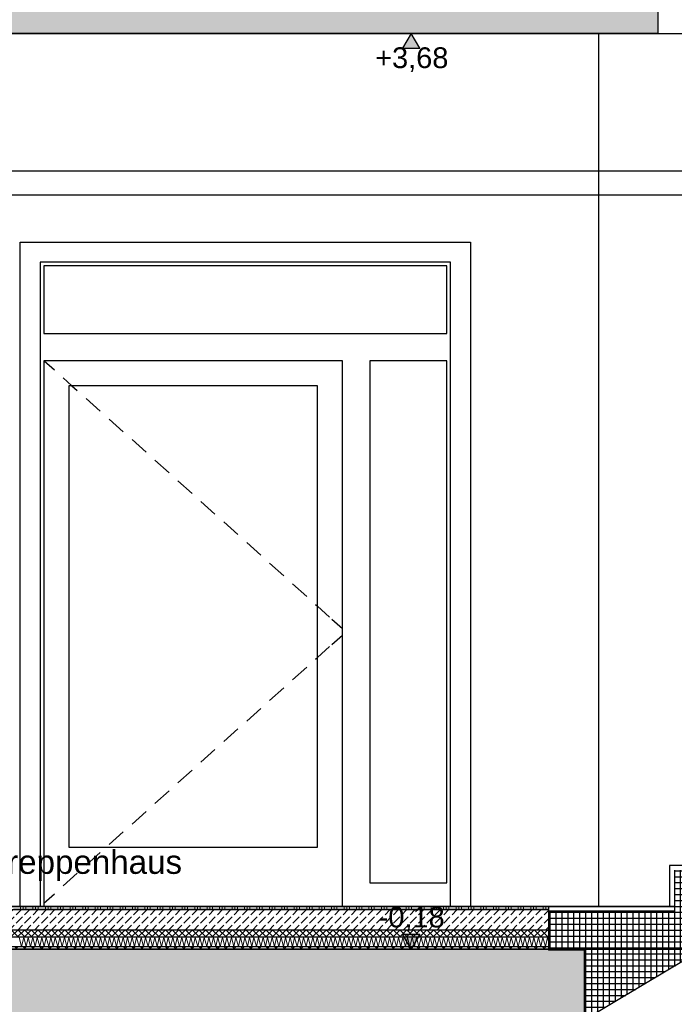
# Model space of a CAD drawing. Header units: metres. Extents: x -12 to 57.2, y -22.2 to 2.8.
# Tile 94 of 126: x 25.7 to 28.5, y -10.6 to -6.4. Entities that reach past the tile are written whole.
import ezdxf

# ---------------------------------------------------------------- set-up
doc = ezdxf.new("R2010")
doc.units = ezdxf.units.M
doc.header["$LTSCALE"] = 0.4
doc.header["$MEASUREMENT"] = 0
doc.linetypes.add('Strichlinie eng', pattern=[0.115, 0.075, -0.04])
doc.layers.get('0').update_dxf_attribs({"color": 8, "lineweight": 9})
doc.layers.get('Defpoints').update_dxf_attribs({"color": 8, "lineweight": 9})
for name, color, linetype in [('Neubau__ GHIW - Sockel', 8, 'Continuous'), ('Neubau_A-Außenwände', 8, 'Continuous'), ('Neubau_A-Decken', 8, 'Continuous'), ('Neubau_A-STB Wände', 8, 'Continuous'), ('Neubau_B-Bodenaufbau', 8, 'Continuous'), ('Neubau_B-Treppe _ Geländer', 8, 'Continuous'), ('Neubau_S-Linien _ Schraffuren.2D', 8, 'Continuous'), ('Neubau_T-Bemaßung', 8, 'Continuous'), ('Neubau_T-Text', 8, 'Continuous')]:
    doc.layers.add(name, color=color, linetype=linetype)
doc.styles.add('ERSTELLTER_STIL_2', font='arial.ttf')
doc.dimstyles.new('ERSTELLTER_STIL__1', dxfattribs={"dimtxt": 0.0875, "dimasz": 0.059375, "dimexe": 0.18, "dimexo": 0.0625, "dimgap": 0, "dimtad": 1, "dimzin": 0, "dimdsep": 46, "dimtxsty": 'ERSTELLTER_STIL_2', "dimblk": 'ARROWHEAD_6', "dimblk1": 'ARROWHEAD_6', "dimblk2": 'ARROWHEAD_6', "dimcen": 0.09, "dimclrd": 7, "dimclre": 7, "dimclrt": 7, "dimazin": 0, "dimtfac": 1, "dimtdec": 4, "dimtmove": 0, "dimatfit": 3, "dimfxl": 1, "dimtolj": 1, "dimtzin": 0, "dimarcsym": 0})
pattern_1 = [(45, (-2907.6834, -10.175), (-0.0848528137, 0.0848528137), []), (45, (-2907.72583, -10.13257), (-0.0848528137, 0.0848528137), [0.09, -0.03])]

# ---------------------------------------------------------------- blocks, each defined once
blk = doc.blocks.new('ARROWHEAD_6')
at = {"color": 0, "linetype": 'Continuous', "lineweight": 0}
for p, q in [((0, 0), (-1, 0)), ((-0.5, -0.5), (0.5, 0.5))]:
    blk.add_line(p, q, dxfattribs=at)
blk = doc.blocks.new('*D562')
at = {"layer": 'Defpoints', "color": 0, "linetype": 'Continuous', "transparency": 16777216}
for p in [(-0.3, -10.355), (42.301, -10.355), (42.4914, -10.655)]:
    blk.add_point(p, dxfattribs=at)
at = {"layer": 'Neubau_T-Bemaßung', "linetype": 'Continuous', "lineweight": -2, "transparency": 16777216}
for p, q in [((42.301, -10.2956), (42.301, -10.2363)), ((-0.2375, -10.355), (42.481, -10.355)), ((42.301, -10.355), (42.301, -10.3917)), ((42.301, -10.655), (42.301, -10.6186)), ((42.4289, -10.655), (42.121, -10.655)), ((42.301, -10.7144), (42.301, -10.7737))]:
    blk.add_line(p, q, dxfattribs=at)
at = {"layer": 'Neubau_T-Bemaßung', "linetype": 'Continuous', "lineweight": -2, "transparency": 16777216, "xscale": 0.059375, "yscale": 0.059375, "zscale": 0.059375}
for p, rotation in [((42.301, -10.355), 270), ((42.301, -10.655), 90)]:
    blk.add_blockref('ARROWHEAD_6', p, dxfattribs=dict(at, rotation=rotation))
at = {"layer": 'Neubau_T-Bemaßung', "linetype": 'Continuous', "transparency": 16777216, "insert": (42.301, -10.5051), "char_height": 0.0875, "attachment_point": 5, "rotation": 90, "style": 'ERSTELLTER_STIL_2'}
blk.add_mtext('\\A1;0.30', dxfattribs=at)
blk = doc.blocks.new('*D563')
at = {"layer": 'Defpoints', "color": 0, "linetype": 'Continuous', "transparency": 16777216}
for p in [(22.625, -6.495), (42.301, -6.495), (-0.3, -10.355)]:
    blk.add_point(p, dxfattribs=at)
at = {"layer": 'Neubau_T-Bemaßung', "linetype": 'Continuous', "lineweight": -2, "transparency": 16777216}
for p, q in [((22.6875, -6.495), (42.481, -6.495)), ((42.301, -6.5544), (42.301, -8.3149)), ((42.301, -10.2956), (42.301, -8.5421)), ((-0.2375, -10.355), (42.481, -10.355))]:
    blk.add_line(p, q, dxfattribs=at)
at = {"layer": 'Neubau_T-Bemaßung', "linetype": 'Continuous', "lineweight": -2, "transparency": 16777216, "xscale": 0.059375, "yscale": 0.059375, "zscale": 0.059375}
for p, rotation in [((42.301, -6.495), 90), ((42.301, -10.355), 270)]:
    blk.add_blockref('ARROWHEAD_6', p, dxfattribs=dict(at, rotation=rotation))
at = {"layer": 'Neubau_T-Bemaßung', "linetype": 'Continuous', "transparency": 16777216, "insert": (42.301, -8.4285), "char_height": 0.0875, "attachment_point": 5, "rotation": 90, "style": 'ERSTELLTER_STIL_2'}
blk.add_mtext('\\A1;3.86', dxfattribs=at)
blk = doc.blocks.new('*D564')
at = {"layer": 'Defpoints', "color": 0, "linetype": 'Continuous', "transparency": 16777216}
for p in [(-0.125, -6.195), (42.301, -6.195), (22.625, -6.495)]:
    blk.add_point(p, dxfattribs=at)
at = {"layer": 'Neubau_T-Bemaßung', "linetype": 'Continuous', "lineweight": -2, "transparency": 16777216}
for p, q in [((42.301, -6.1356), (42.301, -6.0762)), ((-0.0625, -6.195), (42.481, -6.195)), ((42.301, -6.195), (42.301, -6.2317)), ((42.301, -6.495), (42.301, -6.4586)), ((22.6875, -6.495), (42.481, -6.495)), ((42.301, -6.5544), (42.301, -6.6138))]:
    blk.add_line(p, q, dxfattribs=at)
at = {"layer": 'Neubau_T-Bemaßung', "linetype": 'Continuous', "lineweight": -2, "transparency": 16777216, "xscale": 0.059375, "yscale": 0.059375, "zscale": 0.059375}
for p, rotation in [((42.301, -6.195), 270), ((42.301, -6.495), 90)]:
    blk.add_blockref('ARROWHEAD_6', p, dxfattribs=dict(at, rotation=rotation))
at = {"layer": 'Neubau_T-Bemaßung', "linetype": 'Continuous', "transparency": 16777216, "insert": (42.301, -6.3451), "char_height": 0.0875, "attachment_point": 5, "rotation": 90, "style": 'ERSTELLTER_STIL_2'}
blk.add_mtext('\\A1;0.30', dxfattribs=at)
blk = doc.blocks.new('*D585')
at = {"layer": 'Defpoints', "color": 0, "linetype": 'Continuous', "transparency": 16777216}
for p in [(-0.3, -10.355), (42.0645, -10.355), (39.2051, -10.655)]:
    blk.add_point(p, dxfattribs=at)
at = {"layer": 'Neubau_T-Bemaßung', "linetype": 'Continuous', "lineweight": -2, "transparency": 16777216}
for p, q in [((-0.2375, -10.355), (42.2445, -10.355)), ((42.0645, -10.4144), (42.0645, -10.5956)), ((39.2676, -10.655), (42.2445, -10.655)), ((42.0645, -10.655), (42.0645, -10.7531))]:
    blk.add_line(p, q, dxfattribs=at)
at = {"layer": 'Neubau_T-Bemaßung', "linetype": 'Continuous', "lineweight": -2, "transparency": 16777216, "xscale": 0.059375, "yscale": 0.059375, "zscale": 0.059375}
for p, rotation in [((42.0645, -10.355), 90), ((42.0645, -10.655), 270)]:
    blk.add_blockref('ARROWHEAD_6', p, dxfattribs=dict(at, rotation=rotation))
at = {"layer": 'Neubau_T-Bemaßung', "linetype": 'Continuous', "transparency": 16777216, "insert": (41.951, -10.7531), "char_height": 0.0875, "attachment_point": 5, "rotation": 90, "style": 'ERSTELLTER_STIL_2'}
blk.add_mtext('\\A1;0.30', dxfattribs=at)
blk = doc.blocks.new('*D586')
at = {"layer": 'Defpoints', "color": 0, "linetype": 'Continuous', "transparency": 16777216}
for p in [(-10.662, -10.175), (42.0648, -10.175), (-0.3, -10.355)]:
    blk.add_point(p, dxfattribs=at)
at = {"layer": 'Neubau_T-Bemaßung', "linetype": 'Continuous', "lineweight": -2, "transparency": 16777216}
for p, q in [((-10.5995, -10.175), (42.2448, -10.175)), ((42.0648, -10.2344), (42.0648, -10.2956)), ((-0.2375, -10.355), (42.2448, -10.355)), ((42.0648, -10.355), (42.0648, -10.4531))]:
    blk.add_line(p, q, dxfattribs=at)
at = {"layer": 'Neubau_T-Bemaßung', "linetype": 'Continuous', "lineweight": -2, "transparency": 16777216, "xscale": 0.059375, "yscale": 0.059375, "zscale": 0.059375}
for p, rotation in [((42.0648, -10.175), 90), ((42.0648, -10.355), 270)]:
    blk.add_blockref('ARROWHEAD_6', p, dxfattribs=dict(at, rotation=rotation))
at = {"layer": 'Neubau_T-Bemaßung', "linetype": 'Continuous', "transparency": 16777216, "insert": (41.951, -10.4531), "char_height": 0.0875, "attachment_point": 5, "rotation": 90, "style": 'ERSTELLTER_STIL_2'}
blk.add_mtext('\\A1;0.18', dxfattribs=at)
blk = doc.blocks.new('*D587')
at = {"layer": 'Defpoints', "color": 0, "linetype": 'Continuous', "transparency": 16777216}
for p in [(4.09, -7.175), (41.951, -7.175), (-10.662, -10.175)]:
    blk.add_point(p, dxfattribs=at)
at = {"layer": 'Neubau_T-Bemaßung', "linetype": 'Continuous', "lineweight": -2, "transparency": 16777216}
for p, q in [((4.1525, -7.175), (42.131, -7.175)), ((41.951, -7.2344), (41.951, -8.6318)), ((41.951, -10.1156), (41.951, -8.8587)), ((-10.5995, -10.175), (42.131, -10.175))]:
    blk.add_line(p, q, dxfattribs=at)
at = {"layer": 'Neubau_T-Bemaßung', "linetype": 'Continuous', "lineweight": -2, "transparency": 16777216, "xscale": 0.059375, "yscale": 0.059375, "zscale": 0.059375}
for p, rotation in [((41.951, -7.175), 90), ((41.951, -10.175), 270)]:
    blk.add_blockref('ARROWHEAD_6', p, dxfattribs=dict(at, rotation=rotation))
at = {"layer": 'Neubau_T-Bemaßung', "linetype": 'Continuous', "transparency": 16777216, "insert": (41.951, -8.7452), "char_height": 0.0875, "attachment_point": 5, "rotation": 90, "style": 'ERSTELLTER_STIL_2'}
blk.add_mtext('\\A1;3.00', dxfattribs=at)
blk = doc.blocks.new('*D588')
at = {"layer": 'Defpoints', "color": 0, "linetype": 'Continuous', "transparency": 16777216}
for p in [(4.09, -7.075), (42.0645, -7.075), (4.09, -7.175)]:
    blk.add_point(p, dxfattribs=at)
at = {"layer": 'Neubau_T-Bemaßung', "linetype": 'Continuous', "lineweight": -2, "transparency": 16777216}
for p, q in [((42.0645, -7.0156), (42.0645, -6.9563)), ((4.1525, -7.075), (42.2445, -7.075)), ((42.0645, -7.075), (42.0645, -7.175)), ((4.1525, -7.175), (42.2445, -7.175)), ((42.0645, -7.2344), (42.0645, -7.2938))]:
    blk.add_line(p, q, dxfattribs=at)
at = {"layer": 'Neubau_T-Bemaßung', "linetype": 'Continuous', "lineweight": -2, "transparency": 16777216, "xscale": 0.059375, "yscale": 0.059375, "zscale": 0.059375}
for p, rotation in [((42.0645, -7.075), 270), ((42.0645, -7.175), 90)]:
    blk.add_blockref('ARROWHEAD_6', p, dxfattribs=dict(at, rotation=rotation))
at = {"layer": 'Neubau_T-Bemaßung', "linetype": 'Continuous', "transparency": 16777216, "insert": (41.951, -7.2938), "char_height": 0.0875, "attachment_point": 5, "rotation": 90, "style": 'ERSTELLTER_STIL_2'}
blk.add_mtext('\\A1;0.10', dxfattribs=at)
blk = doc.blocks.new('*D589')
at = {"layer": 'Defpoints', "color": 0, "linetype": 'Continuous', "transparency": 16777216}
for p in [(22.625, -6.495), (41.951, -6.495), (4.09, -7.075)]:
    blk.add_point(p, dxfattribs=at)
at = {"layer": 'Neubau_T-Bemaßung', "linetype": 'Continuous', "lineweight": -2, "transparency": 16777216}
for p, q in [((22.6875, -6.495), (42.131, -6.495)), ((41.951, -6.5544), (41.951, -6.6714)), ((41.951, -7.0156), (41.951, -6.8989)), ((4.1525, -7.075), (42.131, -7.075))]:
    blk.add_line(p, q, dxfattribs=at)
at = {"layer": 'Neubau_T-Bemaßung', "linetype": 'Continuous', "lineweight": -2, "transparency": 16777216, "xscale": 0.059375, "yscale": 0.059375, "zscale": 0.059375}
for p, rotation in [((41.951, -6.495), 90), ((41.951, -7.075), 270)]:
    blk.add_blockref('ARROWHEAD_6', p, dxfattribs=dict(at, rotation=rotation))
at = {"layer": 'Neubau_T-Bemaßung', "linetype": 'Continuous', "transparency": 16777216, "insert": (41.951, -6.7851), "char_height": 0.0875, "attachment_point": 5, "rotation": 90, "style": 'ERSTELLTER_STIL_2'}
blk.add_mtext('\\A1;0.58', dxfattribs=at)
blk = doc.blocks.new('*D590')
at = {"layer": 'Defpoints', "color": 0, "linetype": 'Continuous', "transparency": 16777216}
for p in [(-0.125, -6.195), (41.951, -6.195), (22.625, -6.495)]:
    blk.add_point(p, dxfattribs=at)
at = {"layer": 'Neubau_T-Bemaßung', "linetype": 'Continuous', "lineweight": -2, "transparency": 16777216}
for p, q in [((41.951, -6.1356), (41.951, -6.0762)), ((-0.0625, -6.195), (42.131, -6.195)), ((41.951, -6.195), (41.951, -6.2317)), ((41.951, -6.495), (41.951, -6.4586)), ((22.6875, -6.495), (42.131, -6.495)), ((41.951, -6.5544), (41.951, -6.6138))]:
    blk.add_line(p, q, dxfattribs=at)
at = {"layer": 'Neubau_T-Bemaßung', "linetype": 'Continuous', "lineweight": -2, "transparency": 16777216, "xscale": 0.059375, "yscale": 0.059375, "zscale": 0.059375}
for p, rotation in [((41.951, -6.195), 270), ((41.951, -6.495), 90)]:
    blk.add_blockref('ARROWHEAD_6', p, dxfattribs=dict(at, rotation=rotation))
at = {"layer": 'Neubau_T-Bemaßung', "linetype": 'Continuous', "transparency": 16777216, "insert": (41.951, -6.3451), "char_height": 0.0875, "attachment_point": 5, "rotation": 90, "style": 'ERSTELLTER_STIL_2'}
blk.add_mtext('\\A1;0.30', dxfattribs=at)

msp = doc.modelspace()

# ---------------------------------------------------------------- hatches: boundary and pattern name
at = {"layer": 'Neubau_A-Decken', "linetype": 'Continuous'}
h = msp.add_hatch(dxfattribs=at)
h.set_pattern_fill('BETON__STAHLBETON_0002', color=256, style=0, pattern_type=2)
h.set_pattern_definition(pattern_1)
h.paths.add_polyline_path([(-0.07, -6.195), (-0.125, -6.195), (-0.125, -6.495), (28.4201, -6.495), (28.4201, -6.195), (20.5226, -6.195), (20.5226, -6.205), (-0.07, -6.205)])
h = msp.add_hatch(dxfattribs=at)
h.set_pattern_fill('BETON__STAHLBETON_0002', color=256, style=0, pattern_type=2)
h.set_pattern_definition(pattern_1)
h.paths.add_polyline_path([(-0.3, -10.355), (-0.3, -10.655), (28.1091, -10.655), (28.1091, -10.36), (27.9591, -10.36), (27.9591, -10.355)])
at = {"layer": 'Neubau_B-Bodenaufbau', "linetype": 'Continuous'}
h = msp.add_hatch(dxfattribs=at)
h.set_pattern_fill('BETON__UNBEWEHRT_0002', color=256, style=0, pattern_type=2)
h.set_pattern_definition([(45, (-2907.6834, -10.175), (-0.0353553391, 0.0353553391), [0.0375, -0.0125]), (45, (-2907.6834, -10.139645), (-0.0353553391, 0.0353553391), [0.0375, -0.0125])])
h.paths.add_polyline_path([(25.48, -10.19), (25.48, -10.275), (27.9591, -10.275), (27.9591, -10.19)])
h = msp.add_hatch(dxfattribs=at)
h.set_pattern_fill('DÄMMUNG__HART_2_0002', color=256, style=0, pattern_type=2)
h.set_pattern_definition([(45, (-2907.6834, -10.175), (-0.01414213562, 0.01414213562), []), (135, (-2907.6834, -10.175), (0.01414213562, 0.01414213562), [])])
h.paths.add_polyline_path([(25.48, -10.275), (25.48, -10.305), (27.9591, -10.305), (27.9591, -10.275)])
h = msp.add_hatch(dxfattribs=at)
h.set_pattern_fill('GUßASPHALT_0002', color=256, style=0, pattern_type=2)
h.set_pattern_definition([(45, (-2907.6834, -10.175), (-0.01767766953, 0.01767766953), []), (135, (-2907.6834, -10.175), (0.01767766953, 0.01767766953), [])])
h.paths.add_polyline_path([(25.48, -10.355), (27.9591, -10.355), (27.9591, -10.345), (25.48, -10.345)])
at = {"layer": 'Neubau_B-Treppe _ Geländer', "linetype": 'Continuous'}
h = msp.add_hatch(dxfattribs=at)
h.set_pattern_fill('BETON__FERTIGTEIL_TRÄGER_1E', color=256, style=0, pattern_type=2)
h.set_pattern_definition([(0, (-2907.6834, -10.175), (0, 0.025), []), (90, (-2907.6834, -10.175), (-0.025, 0), [])])
h.paths.add_polyline_path([(27.9591, -10.195), (27.9591, -10.36), (28.1091, -10.36), (28.1091, -10.655), (31.0714, -8.8887), (30.7901, -8.8887), (30.7901, -8.8117), (30.5201, -8.8117), (30.5201, -8.9846), (30.2301, -8.9846), (30.2301, -9.1575), (29.9401, -9.1575), (29.9401, -9.3304), (29.6501, -9.3304), (29.6501, -9.5033), (29.3601, -9.5033), (29.3601, -9.6762), (29.0701, -9.6762), (29.0701, -9.8492), (28.7801, -9.8492), (28.7801, -10.0221), (28.4901, -10.0221), (28.4901, -10.195)])
at = {"layer": 'Neubau_T-Bemaßung', "linetype": 'Continuous'}
for points in [[(27.3794, -6.495), (27.3432, -6.5575), (27.4157, -6.5575)], [(27.3794, -10.355), (27.4157, -10.2925), (27.3432, -10.2925)]]:
    msp.add_hatch(color=256, dxfattribs=at).paths.add_polyline_path(points)

# ---------------------------------------------------------------- linework, layer by layer
at = {"layer": 'Neubau__ GHIW - Sockel', "linetype": 'Continuous'}
msp.add_line((27.63, -9.875), (27.63, -10.175), dxfattribs=at)
at = {"layer": 'Neubau_A-Außenwände', "linetype": 'Continuous'}
for p, q in [((27.63, -7.375), (27.63, -9.875)), ((27.545, -7.46), (25.815, -7.46)), ((25.815, -7.46), (25.815, -10.175)), ((27.545, -10.175), (27.545, -7.46)), ((27.53, -7.475), (25.83, -7.475)), ((25.83, -7.475), (25.83, -7.76)), ((27.53, -7.76), (27.53, -7.475)), ((25.83, -7.76), (27.53, -7.76)), ((27.09, -7.875), (25.83, -7.875)), ((25.83, -7.875), (25.83, -10.175)), ((25.8317, -7.875), (25.8745, -7.9134)), ((27.09, -10.175), (27.09, -7.875)), ((27.205, -7.875), (27.205, -10.075)), ((27.53, -7.875), (27.205, -7.875)), ((27.53, -10.075), (27.53, -7.875)), ((25.9118, -7.9468), (25.9487, -7.98)), ((26.985, -7.98), (25.935, -7.98)), ((25.935, -7.98), (25.935, -9.925)), ((25.9487, -7.98), (25.9713, -8.0002)), ((26.985, -9.925), (26.985, -7.98)), ((26.0085, -8.0336), (26.0681, -8.0871)), ((26.1053, -8.1205), (26.1648, -8.1739)), ((26.202, -8.2073), (26.2616, -8.2607)), ((26.2988, -8.2941), (26.3583, -8.3475)), ((26.3956, -8.3809), (26.4551, -8.4343)), ((26.4923, -8.4677), (26.5519, -8.5212)), ((26.5891, -8.5546), (26.6486, -8.608)), ((26.6858, -8.6414), (26.7454, -8.6948)), ((26.7826, -8.7282), (26.8421, -8.7816)), ((26.8793, -8.815), (26.9389, -8.8685)), ((26.9761, -8.9018), (26.985, -8.9098)), ((26.985, -8.9098), (27.0356, -8.9553)), ((27.0455, -8.9641), (27.09, -9.004)), ((27.0455, -9.0709), (27.09, -9.031)), ((26.985, -9.1252), (27.0356, -9.0797)), ((26.9761, -9.1332), (26.985, -9.1252)), ((26.8793, -9.22), (26.9389, -9.1665)), ((26.7826, -9.3068), (26.8421, -9.2534)), ((26.6858, -9.3936), (26.7454, -9.3402)), ((26.5891, -9.4804), (26.6486, -9.427)), ((26.4923, -9.5673), (26.5519, -9.5138)), ((26.3956, -9.6541), (26.4551, -9.6007)), ((26.2988, -9.7409), (26.3583, -9.6875)), ((26.202, -9.8277), (26.2616, -9.7743)), ((26.1053, -9.9145), (26.1648, -9.8611)), ((25.935, -9.925), (26.985, -9.925)), ((26.0085, -10.0014), (26.0681, -9.9479)), ((25.9118, -10.0882), (25.9713, -10.0348)), ((27.205, -10.075), (27.53, -10.075)), ((25.83, -10.1615), (25.8745, -10.1216))]:
    msp.add_line(p, q, dxfattribs=at)
at = {"layer": 'Neubau_A-Decken', "linetype": 'Continuous'}
for p, q in [((28.4201, -6.195), (28.4201, -6.495)), ((28.4201, -6.495), (25.48, -6.495)), ((27.9591, -10.355), (25.48, -10.355)), ((28.1091, -10.355), (27.9591, -10.355)), ((28.1091, -10.355), (28.1091, -10.36)), ((28.1091, -10.36), (28.1091, -10.655))]:
    msp.add_line(p, q, dxfattribs=at)
at = {"layer": 'Neubau_A-STB Wände', "linetype": 'Continuous'}
for p, q in [((28.17, -6.495), (28.17, -10.175)), ((25.73, -10.175), (25.73, -7.375)), ((25.73, -7.375), (27.63, -7.375)), ((27.63, -7.375), (27.63, -10.175))]:
    msp.add_line(p, q, dxfattribs=at)
at = {"layer": 'Neubau_B-Bodenaufbau', "linetype": 'Continuous'}
for p, q in [((27.9591, -10.175), (25.48, -10.175)), ((27.9591, -10.19), (25.48, -10.19)), ((27.9591, -10.175), (28.17, -10.175)), ((27.9591, -10.275), (25.48, -10.275)), ((27.9591, -10.305), (25.48, -10.305)), ((27.9591, -10.345), (25.48, -10.345))]:
    msp.add_line(p, q, dxfattribs=at)
at = {"layer": 'Neubau_B-Bodenaufbau', "linetype": 'Continuous', "lineweight": 9}
for p, q in [((25.7016, -10.1862), (25.7541, -10.1862)), ((25.7316, -10.175), (25.7316, -10.19)), ((25.7429, -10.175), (25.7429, -10.19)), ((25.7541, -10.175), (25.7541, -10.19)), ((25.7541, -10.1862), (25.8066, -10.1862)), ((25.7841, -10.175), (25.7841, -10.19)), ((25.7954, -10.175), (25.7954, -10.19)), ((25.8066, -10.175), (25.8066, -10.19)), ((25.8066, -10.1862), (25.8591, -10.1862)), ((25.8366, -10.175), (25.8366, -10.19)), ((25.8479, -10.175), (25.8479, -10.19)), ((25.8591, -10.175), (25.8591, -10.19)), ((25.8591, -10.1862), (25.9116, -10.1862)), ((25.8891, -10.175), (25.8891, -10.19)), ((25.9004, -10.175), (25.9004, -10.19)), ((25.9116, -10.175), (25.9116, -10.19)), ((25.9116, -10.1862), (25.9641, -10.1862)), ((25.9416, -10.175), (25.9416, -10.19)), ((25.9529, -10.175), (25.9529, -10.19)), ((25.9641, -10.175), (25.9641, -10.19)), ((25.9641, -10.1862), (26.0166, -10.1862)), ((25.9941, -10.175), (25.9941, -10.19)), ((26.0054, -10.175), (26.0054, -10.19)), ((26.0166, -10.175), (26.0166, -10.19)), ((26.0166, -10.1862), (26.0691, -10.1862)), ((26.0466, -10.175), (26.0466, -10.19)), ((26.0579, -10.175), (26.0579, -10.19)), ((26.0691, -10.175), (26.0691, -10.19)), ((26.0691, -10.1862), (26.1216, -10.1862)), ((26.0991, -10.175), (26.0991, -10.19)), ((26.1104, -10.175), (26.1104, -10.19)), ((26.1216, -10.175), (26.1216, -10.19)), ((26.1216, -10.1862), (26.1741, -10.1862)), ((26.1516, -10.175), (26.1516, -10.19)), ((26.1629, -10.175), (26.1629, -10.19)), ((26.1741, -10.175), (26.1741, -10.19)), ((26.1741, -10.1862), (26.2266, -10.1862)), ((26.2041, -10.175), (26.2041, -10.19)), ((26.2154, -10.175), (26.2154, -10.19)), ((26.2266, -10.175), (26.2266, -10.19)), ((26.2266, -10.1862), (26.2791, -10.1862)), ((26.2566, -10.175), (26.2566, -10.19)), ((26.2679, -10.175), (26.2679, -10.19)), ((26.2791, -10.175), (26.2791, -10.19)), ((26.2791, -10.1862), (26.3316, -10.1862)), ((26.3091, -10.175), (26.3091, -10.19)), ((26.3204, -10.175), (26.3204, -10.19)), ((26.3316, -10.175), (26.3316, -10.19)), ((26.3316, -10.1862), (26.3841, -10.1862)), ((26.3616, -10.175), (26.3616, -10.19)), ((26.3729, -10.175), (26.3729, -10.19)), ((26.3841, -10.175), (26.3841, -10.19)), ((26.3841, -10.1862), (26.4366, -10.1862)), ((26.4141, -10.175), (26.4141, -10.19)), ((26.4254, -10.175), (26.4254, -10.19)), ((26.4366, -10.175), (26.4366, -10.19)), ((26.4366, -10.1862), (26.4891, -10.1862)), ((26.4666, -10.175), (26.4666, -10.19)), ((26.4779, -10.175), (26.4779, -10.19)), ((26.4891, -10.175), (26.4891, -10.19)), ((26.4891, -10.1862), (26.5416, -10.1862)), ((26.5191, -10.175), (26.5191, -10.19)), ((26.5304, -10.175), (26.5304, -10.19)), ((26.5416, -10.175), (26.5416, -10.19)), ((26.5416, -10.1862), (26.5941, -10.1862)), ((26.5716, -10.175), (26.5716, -10.19)), ((26.5829, -10.175), (26.5829, -10.19)), ((26.5941, -10.175), (26.5941, -10.19)), ((26.5941, -10.1862), (26.6466, -10.1862)), ((26.6241, -10.175), (26.6241, -10.19)), ((26.6354, -10.175), (26.6354, -10.19)), ((26.6466, -10.175), (26.6466, -10.19)), ((26.6466, -10.1862), (26.6991, -10.1862)), ((26.6766, -10.175), (26.6766, -10.19)), ((26.6879, -10.175), (26.6879, -10.19)), ((26.6991, -10.175), (26.6991, -10.19)), ((26.6991, -10.1862), (26.7516, -10.1862)), ((26.7291, -10.175), (26.7291, -10.19)), ((26.7404, -10.175), (26.7404, -10.19)), ((26.7516, -10.175), (26.7516, -10.19)), ((26.7516, -10.1862), (26.8041, -10.1862)), ((26.7816, -10.175), (26.7816, -10.19)), ((26.7929, -10.175), (26.7929, -10.19)), ((26.8041, -10.175), (26.8041, -10.19)), ((26.8041, -10.1862), (26.8566, -10.1862)), ((26.8341, -10.175), (26.8341, -10.19)), ((26.8454, -10.175), (26.8454, -10.19)), ((26.8566, -10.175), (26.8566, -10.19)), ((26.8566, -10.1862), (26.9091, -10.1862)), ((26.8866, -10.175), (26.8866, -10.19)), ((26.8979, -10.175), (26.8979, -10.19)), ((26.9091, -10.175), (26.9091, -10.19)), ((26.9091, -10.1862), (26.9616, -10.1862)), ((26.9391, -10.175), (26.9391, -10.19)), ((26.9504, -10.175), (26.9504, -10.19)), ((26.9616, -10.175), (26.9616, -10.19)), ((26.9616, -10.1862), (27.0141, -10.1862)), ((26.9916, -10.175), (26.9916, -10.19)), ((27.0029, -10.175), (27.0029, -10.19)), ((27.0141, -10.175), (27.0141, -10.19)), ((27.0141, -10.1862), (27.0666, -10.1862)), ((27.0441, -10.175), (27.0441, -10.19)), ((27.0554, -10.175), (27.0554, -10.19)), ((27.0666, -10.175), (27.0666, -10.19)), ((27.0666, -10.1862), (27.1191, -10.1862)), ((27.0966, -10.175), (27.0966, -10.19)), ((27.1079, -10.175), (27.1079, -10.19)), ((27.1191, -10.175), (27.1191, -10.19)), ((27.1191, -10.1862), (27.1716, -10.1862)), ((27.1491, -10.175), (27.1491, -10.19)), ((27.1604, -10.175), (27.1604, -10.19)), ((27.1716, -10.175), (27.1716, -10.19)), ((27.1716, -10.1862), (27.2241, -10.1862)), ((27.2016, -10.175), (27.2016, -10.19)), ((27.2129, -10.175), (27.2129, -10.19)), ((27.2241, -10.175), (27.2241, -10.19)), ((27.2241, -10.1862), (27.2766, -10.1862)), ((27.2541, -10.175), (27.2541, -10.19)), ((27.2654, -10.175), (27.2654, -10.19)), ((27.2766, -10.175), (27.2766, -10.19)), ((27.2766, -10.1862), (27.3291, -10.1862)), ((27.3066, -10.175), (27.3066, -10.19)), ((27.3179, -10.175), (27.3179, -10.19)), ((27.3291, -10.175), (27.3291, -10.19)), ((27.3291, -10.1862), (27.3816, -10.1862)), ((27.3591, -10.175), (27.3591, -10.19)), ((27.3704, -10.175), (27.3704, -10.19)), ((27.3816, -10.175), (27.3816, -10.19)), ((27.3816, -10.1862), (27.4341, -10.1862)), ((27.4116, -10.175), (27.4116, -10.19)), ((27.4229, -10.175), (27.4229, -10.19)), ((27.4341, -10.175), (27.4341, -10.19)), ((27.4341, -10.1862), (27.4866, -10.1862)), ((27.4641, -10.175), (27.4641, -10.19)), ((27.4754, -10.175), (27.4754, -10.19)), ((27.4866, -10.175), (27.4866, -10.19)), ((27.4866, -10.1862), (27.5391, -10.1862)), ((27.5166, -10.175), (27.5166, -10.19)), ((27.5279, -10.175), (27.5279, -10.19)), ((27.5391, -10.175), (27.5391, -10.19)), ((27.5391, -10.1862), (27.5916, -10.1862)), ((27.5691, -10.175), (27.5691, -10.19)), ((27.5804, -10.175), (27.5804, -10.19)), ((27.5916, -10.175), (27.5916, -10.19)), ((27.5916, -10.1862), (27.6441, -10.1862)), ((27.6216, -10.175), (27.6216, -10.19)), ((27.6329, -10.175), (27.6329, -10.19)), ((27.6441, -10.175), (27.6441, -10.19)), ((27.6441, -10.1862), (27.6966, -10.1862)), ((27.6741, -10.175), (27.6741, -10.19)), ((27.6854, -10.175), (27.6854, -10.19)), ((27.6966, -10.175), (27.6966, -10.19)), ((27.6966, -10.1862), (27.7491, -10.1862)), ((27.7266, -10.175), (27.7266, -10.19)), ((27.7379, -10.175), (27.7379, -10.19)), ((27.7491, -10.175), (27.7491, -10.19)), ((27.7491, -10.1862), (27.8016, -10.1862)), ((27.7791, -10.175), (27.7791, -10.19)), ((27.7904, -10.175), (27.7904, -10.19)), ((27.8016, -10.175), (27.8016, -10.19)), ((27.8016, -10.1862), (27.8541, -10.1862)), ((27.8316, -10.175), (27.8316, -10.19)), ((27.8429, -10.175), (27.8429, -10.19)), ((27.8541, -10.175), (27.8541, -10.19)), ((27.8541, -10.1862), (27.9066, -10.1862)), ((27.8841, -10.175), (27.8841, -10.19)), ((27.8954, -10.175), (27.8954, -10.19)), ((27.9066, -10.175), (27.9066, -10.19)), ((27.9066, -10.1862), (27.9591, -10.1862)), ((27.9366, -10.175), (27.9366, -10.19)), ((27.9479, -10.175), (27.9479, -10.19)), ((27.9591, -10.175), (27.9591, -10.19)), ((27.9591, -10.1862), (27.9591, -10.1862)), ((25.7261, -10.306), (25.7363, -10.344)), ((25.7363, -10.344), (25.7452, -10.306)), ((25.7452, -10.306), (25.7554, -10.344)), ((25.7554, -10.344), (25.7642, -10.306)), ((25.7642, -10.306), (25.7744, -10.344)), ((25.7744, -10.344), (25.7833, -10.306)), ((25.7833, -10.306), (25.7935, -10.344)), ((25.7935, -10.344), (25.8023, -10.306)), ((25.8023, -10.306), (25.8125, -10.344)), ((25.8125, -10.344), (25.8214, -10.306)), ((25.8214, -10.306), (25.8316, -10.344)), ((25.8316, -10.344), (25.8404, -10.306)), ((25.8404, -10.306), (25.8506, -10.344)), ((25.8506, -10.344), (25.8595, -10.306)), ((25.8595, -10.306), (25.8697, -10.344)), ((25.8697, -10.344), (25.8785, -10.306)), ((25.8785, -10.306), (25.8887, -10.344)), ((25.8887, -10.344), (25.8976, -10.306)), ((25.8976, -10.306), (25.9078, -10.344)), ((25.9078, -10.344), (25.9166, -10.306)), ((25.9166, -10.306), (25.9268, -10.344)), ((25.9268, -10.344), (25.9356, -10.306)), ((25.9356, -10.306), (25.9458, -10.344)), ((25.9458, -10.344), (25.9547, -10.306)), ((25.9547, -10.306), (25.9649, -10.344)), ((25.9649, -10.344), (25.9737, -10.306)), ((25.9737, -10.306), (25.9839, -10.344)), ((25.9839, -10.344), (25.9928, -10.306)), ((25.9928, -10.306), (26.003, -10.344)), ((26.003, -10.344), (26.0118, -10.306)), ((26.0118, -10.306), (26.022, -10.344)), ((26.022, -10.344), (26.0309, -10.306)), ((26.0309, -10.306), (26.0411, -10.344)), ((26.0411, -10.344), (26.0499, -10.306)), ((26.0499, -10.306), (26.0601, -10.344)), ((26.0601, -10.344), (26.069, -10.306)), ((26.069, -10.306), (26.0792, -10.344)), ((26.0792, -10.344), (26.088, -10.306)), ((26.088, -10.306), (26.0982, -10.344)), ((26.0982, -10.344), (26.1071, -10.306)), ((26.1071, -10.306), (26.1173, -10.344)), ((26.1173, -10.344), (26.1261, -10.306)), ((26.1261, -10.306), (26.1363, -10.344)), ((26.1363, -10.344), (26.1452, -10.306)), ((26.1452, -10.306), (26.1554, -10.344)), ((26.1554, -10.344), (26.1642, -10.306)), ((26.1642, -10.306), (26.1744, -10.344)), ((26.1744, -10.344), (26.1833, -10.306)), ((26.1833, -10.306), (26.1935, -10.344)), ((26.1935, -10.344), (26.2023, -10.306)), ((26.2023, -10.306), (26.2125, -10.344)), ((26.2125, -10.344), (26.2214, -10.306)), ((26.2214, -10.306), (26.2316, -10.344)), ((26.2316, -10.344), (26.2404, -10.306)), ((26.2404, -10.306), (26.2506, -10.344)), ((26.2506, -10.344), (26.2595, -10.306)), ((26.2595, -10.306), (26.2697, -10.344)), ((26.2697, -10.344), (26.2785, -10.306)), ((26.2785, -10.306), (26.2887, -10.344)), ((26.2887, -10.344), (26.2976, -10.306)), ((26.2976, -10.306), (26.3078, -10.344)), ((26.3078, -10.344), (26.3166, -10.306)), ((26.3166, -10.306), (26.3268, -10.344)), ((26.3268, -10.344), (26.3356, -10.306)), ((26.3356, -10.306), (26.3458, -10.344)), ((26.3458, -10.344), (26.3547, -10.306)), ((26.3547, -10.306), (26.3649, -10.344)), ((26.3649, -10.344), (26.3737, -10.306)), ((26.3737, -10.306), (26.3839, -10.344)), ((26.3839, -10.344), (26.3928, -10.306)), ((26.3928, -10.306), (26.403, -10.344)), ((26.403, -10.344), (26.4118, -10.306)), ((26.4118, -10.306), (26.422, -10.344)), ((26.422, -10.344), (26.4309, -10.306)), ((26.4309, -10.306), (26.4411, -10.344)), ((26.4411, -10.344), (26.4499, -10.306)), ((26.4499, -10.306), (26.4601, -10.344)), ((26.4601, -10.344), (26.469, -10.306)), ((26.469, -10.306), (26.4792, -10.344)), ((26.4792, -10.344), (26.488, -10.306)), ((26.488, -10.306), (26.4982, -10.344)), ((26.4982, -10.344), (26.5071, -10.306)), ((26.5071, -10.306), (26.5173, -10.344)), ((26.5173, -10.344), (26.5261, -10.306)), ((26.5261, -10.306), (26.5363, -10.344)), ((26.5363, -10.344), (26.5452, -10.306)), ((26.5452, -10.306), (26.5554, -10.344)), ((26.5554, -10.344), (26.5642, -10.306)), ((26.5642, -10.306), (26.5744, -10.344)), ((26.5744, -10.344), (26.5833, -10.306)), ((26.5833, -10.306), (26.5935, -10.344)), ((26.5935, -10.344), (26.6023, -10.306)), ((26.6023, -10.306), (26.6125, -10.344)), ((26.6125, -10.344), (26.6214, -10.306)), ((26.6214, -10.306), (26.6316, -10.344)), ((26.6316, -10.344), (26.6404, -10.306)), ((26.6404, -10.306), (26.6506, -10.344)), ((26.6506, -10.344), (26.6595, -10.306)), ((26.6595, -10.306), (26.6697, -10.344)), ((26.6697, -10.344), (26.6785, -10.306)), ((26.6785, -10.306), (26.6887, -10.344)), ((26.6887, -10.344), (26.6976, -10.306)), ((26.6976, -10.306), (26.7078, -10.344)), ((26.7078, -10.344), (26.7166, -10.306)), ((26.7166, -10.306), (26.7268, -10.344)), ((26.7268, -10.344), (26.7356, -10.306)), ((26.7356, -10.306), (26.7458, -10.344)), ((26.7458, -10.344), (26.7547, -10.306)), ((26.7547, -10.306), (26.7649, -10.344)), ((26.7649, -10.344), (26.7737, -10.306)), ((26.7737, -10.306), (26.7839, -10.344)), ((26.7839, -10.344), (26.7928, -10.306)), ((26.7928, -10.306), (26.803, -10.344)), ((26.803, -10.344), (26.8118, -10.306)), ((26.8118, -10.306), (26.822, -10.344)), ((26.822, -10.344), (26.8309, -10.306)), ((26.8309, -10.306), (26.8411, -10.344)), ((26.8411, -10.344), (26.8499, -10.306)), ((26.8499, -10.306), (26.8601, -10.344)), ((26.8601, -10.344), (26.869, -10.306)), ((26.869, -10.306), (26.8792, -10.344)), ((26.8792, -10.344), (26.888, -10.306)), ((26.888, -10.306), (26.8982, -10.344)), ((26.8982, -10.344), (26.9071, -10.306)), ((26.9071, -10.306), (26.9173, -10.344)), ((26.9173, -10.344), (26.9261, -10.306)), ((26.9261, -10.306), (26.9363, -10.344)), ((26.9363, -10.344), (26.9452, -10.306)), ((26.9452, -10.306), (26.9554, -10.344)), ((26.9554, -10.344), (26.9642, -10.306)), ((26.9642, -10.306), (26.9744, -10.344)), ((26.9744, -10.344), (26.9833, -10.306)), ((26.9833, -10.306), (26.9935, -10.344)), ((26.9935, -10.344), (27.0023, -10.306)), ((27.0023, -10.306), (27.0125, -10.344)), ((27.0125, -10.344), (27.0214, -10.306)), ((27.0214, -10.306), (27.0316, -10.344)), ((27.0316, -10.344), (27.0404, -10.306)), ((27.0404, -10.306), (27.0506, -10.344)), ((27.0506, -10.344), (27.0595, -10.306)), ((27.0595, -10.306), (27.0697, -10.344)), ((27.0697, -10.344), (27.0785, -10.306)), ((27.0785, -10.306), (27.0887, -10.344)), ((27.0887, -10.344), (27.0976, -10.306)), ((27.0976, -10.306), (27.1078, -10.344)), ((27.1078, -10.344), (27.1166, -10.306)), ((27.1166, -10.306), (27.1268, -10.344)), ((27.1268, -10.344), (27.1356, -10.306)), ((27.1356, -10.306), (27.1458, -10.344)), ((27.1458, -10.344), (27.1547, -10.306)), ((27.1547, -10.306), (27.1649, -10.344)), ((27.1649, -10.344), (27.1737, -10.306)), ((27.1737, -10.306), (27.1839, -10.344)), ((27.1839, -10.344), (27.1928, -10.306)), ((27.1928, -10.306), (27.203, -10.344)), ((27.203, -10.344), (27.2118, -10.306)), ((27.2118, -10.306), (27.222, -10.344)), ((27.222, -10.344), (27.2309, -10.306)), ((27.2309, -10.306), (27.2411, -10.344)), ((27.2411, -10.344), (27.2499, -10.306)), ((27.2499, -10.306), (27.2601, -10.344)), ((27.2601, -10.344), (27.269, -10.306)), ((27.269, -10.306), (27.2792, -10.344)), ((27.2792, -10.344), (27.288, -10.306)), ((27.288, -10.306), (27.2982, -10.344)), ((27.2982, -10.344), (27.3071, -10.306)), ((27.3071, -10.306), (27.3173, -10.344)), ((27.3173, -10.344), (27.3261, -10.306)), ((27.3261, -10.306), (27.3363, -10.344)), ((27.3363, -10.344), (27.3452, -10.306)), ((27.3452, -10.306), (27.3554, -10.344)), ((27.3554, -10.344), (27.3642, -10.306)), ((27.3642, -10.306), (27.3744, -10.344)), ((27.3744, -10.344), (27.3833, -10.306)), ((27.3833, -10.306), (27.3935, -10.344)), ((27.3935, -10.344), (27.4023, -10.306)), ((27.4023, -10.306), (27.4125, -10.344)), ((27.4125, -10.344), (27.4214, -10.306)), ((27.4214, -10.306), (27.4316, -10.344)), ((27.4316, -10.344), (27.4404, -10.306)), ((27.4404, -10.306), (27.4506, -10.344)), ((27.4506, -10.344), (27.4595, -10.306)), ((27.4595, -10.306), (27.4697, -10.344)), ((27.4697, -10.344), (27.4785, -10.306)), ((27.4785, -10.306), (27.4887, -10.344)), ((27.4887, -10.344), (27.4976, -10.306)), ((27.4976, -10.306), (27.5078, -10.344)), ((27.5078, -10.344), (27.5166, -10.306)), ((27.5166, -10.306), (27.5268, -10.344)), ((27.5268, -10.344), (27.5356, -10.306)), ((27.5356, -10.306), (27.5458, -10.344)), ((27.5458, -10.344), (27.5547, -10.306)), ((27.5547, -10.306), (27.5649, -10.344)), ((27.5649, -10.344), (27.5737, -10.306)), ((27.5737, -10.306), (27.5839, -10.344)), ((27.5839, -10.344), (27.5928, -10.306)), ((27.5928, -10.306), (27.603, -10.344)), ((27.603, -10.344), (27.6118, -10.306)), ((27.6118, -10.306), (27.622, -10.344)), ((27.622, -10.344), (27.6309, -10.306)), ((27.6309, -10.306), (27.6411, -10.344)), ((27.6411, -10.344), (27.6499, -10.306)), ((27.6499, -10.306), (27.6601, -10.344)), ((27.6601, -10.344), (27.669, -10.306)), ((27.669, -10.306), (27.6792, -10.344)), ((27.6792, -10.344), (27.688, -10.306)), ((27.688, -10.306), (27.6982, -10.344)), ((27.6982, -10.344), (27.7071, -10.306)), ((27.7071, -10.306), (27.7173, -10.344)), ((27.7173, -10.344), (27.7261, -10.306)), ((27.7261, -10.306), (27.7363, -10.344)), ((27.7363, -10.344), (27.7452, -10.306)), ((27.7452, -10.306), (27.7554, -10.344)), ((27.7554, -10.344), (27.7642, -10.306)), ((27.7642, -10.306), (27.7744, -10.344)), ((27.7744, -10.344), (27.7833, -10.306)), ((27.7833, -10.306), (27.7935, -10.344)), ((27.7935, -10.344), (27.8023, -10.306)), ((27.8023, -10.306), (27.8125, -10.344)), ((27.8125, -10.344), (27.8214, -10.306)), ((27.8214, -10.306), (27.8316, -10.344)), ((27.8316, -10.344), (27.8404, -10.306)), ((27.8404, -10.306), (27.8506, -10.344)), ((27.8506, -10.344), (27.8595, -10.306)), ((27.8595, -10.306), (27.8697, -10.344)), ((27.8697, -10.344), (27.8785, -10.306)), ((27.8785, -10.306), (27.8887, -10.344)), ((27.8887, -10.344), (27.8976, -10.306)), ((27.8976, -10.306), (27.9078, -10.344)), ((27.9078, -10.344), (27.9166, -10.306)), ((27.9166, -10.306), (27.9268, -10.344)), ((27.9268, -10.344), (27.9356, -10.306)), ((27.9356, -10.306), (27.9458, -10.344)), ((27.9458, -10.344), (27.9547, -10.306)), ((27.9547, -10.306), (27.9591, -10.3224))]:
    msp.add_line(p, q, dxfattribs=at)
at = {"layer": 'Neubau_B-Bodenaufbau', "linetype": 'Continuous', "flags": 128}
msp.add_lwpolyline([(27.9591, -10.175), (27.9591, -10.19), (27.9591, -10.195)], dxfattribs=at)
at = {"layer": 'Neubau_B-Treppe _ Geländer', "linetype": 'Continuous'}
for p, q in [((28.4701, -10.0021), (28.4701, -10.0221)), ((28.7601, -10.0021), (28.4701, -10.0021)), ((28.4701, -10.0221), (28.4701, -10.175)), ((28.4901, -10.195), (27.9591, -10.195)), ((28.4901, -10.175), (28.4701, -10.175)), ((27.9591, -10.355), (27.9591, -10.36)), ((28.1091, -10.36), (27.9591, -10.36))]:
    msp.add_line(p, q, dxfattribs=at)
at = {"layer": 'Neubau_B-Treppe _ Geländer', "linetype": 'Continuous', "flags": 128}
for points in [[(27.9591, -10.195), (27.9591, -10.275), (27.9591, -10.305), (27.9591, -10.345), (27.9591, -10.355)], [(28.5668, -10.3821), (28.4701, -10.4398), (28.1091, -10.655)]]:
    msp.add_lwpolyline(points, dxfattribs=at)
at = {"layer": 'Neubau_S-Linien _ Schraffuren.2D', "linetype": 'Strichlinie eng'}
msp.add_line((28.4201, -6.495), (28.5242, -6.495), dxfattribs=at)
at = {"layer": 'Neubau_S-Linien _ Schraffuren.2D', "linetype": 'Continuous'}
msp.add_line((28.4701, -10.175), (27.9591, -10.175), dxfattribs=at)
at = {"layer": 'Neubau_T-Bemaßung', "linetype": 'Continuous'}
for p, q in [((27.3794, -6.495), (27.3325, -6.495)), ((27.3794, -6.495), (27.3432, -6.5575)), ((27.3794, -6.495), (27.4263, -6.495)), ((27.4157, -6.5575), (27.3794, -6.495)), ((27.3432, -6.5575), (27.4157, -6.5575)), ((27.3794, -10.355), (27.3432, -10.2925)), ((27.3432, -10.2925), (27.4157, -10.2925)), ((27.4157, -10.2925), (27.3794, -10.355)), ((27.3794, -10.355), (27.3325, -10.355)), ((27.3794, -10.355), (27.4263, -10.355))]:
    msp.add_line(p, q, dxfattribs=at)

# ---------------------------------------------------------------- texts
at = {"layer": 'Neubau_T-Bemaßung', "char_height": 0.0875, "attachment_point": 7, "style": 'ERSTELLTER_STIL_2'}
for s, insert in [('\\A1;+3,68', (27.2276, -6.6575)), ('\\A1;-0,18', (27.2426, -10.28))]:
    msp.add_mtext(s, dxfattribs=dict(at, insert=insert))
at = {"layer": 'Neubau_T-Text', "linetype": 'Continuous', "insert": (25.59, -10.068), "char_height": 0.1, "attachment_point": 7, "style": 'ERSTELLTER_STIL_2'}
msp.add_mtext('\\A1;Treppenhaus', dxfattribs=at)

# ---------------------------------------------------------------- dimensions: what is measured, and where the dimension line sits
at = {"layer": 'Neubau_T-Bemaßung', "linetype": 'Continuous'}
for base, p1, p2, picture, middle in [((42.301, -6.195), (22.625, -6.495), (-0.125, -6.195), '*D564', (42.301, -6.3451)), ((41.951, -6.195), (22.625, -6.495), (-0.125, -6.195), '*D590', (41.951, -6.3451)), ((42.301, -6.495), (-0.3, -10.355), (22.625, -6.495), '*D563', (42.301, -8.4285)), ((41.951, -6.495), (4.09, -7.075), (22.625, -6.495), '*D589', (41.951, -6.7851)), ((42.0645, -7.075), (4.09, -7.175), (4.09, -7.075), '*D588', (41.951, -7.2938)), ((41.951, -7.175), (-10.662, -10.175), (4.09, -7.175), '*D587', (41.951, -8.7452)), ((42.0648, -10.175), (-0.3, -10.355), (-10.662, -10.175), '*D586', (41.951, -10.4531)), ((42.301, -10.355), (42.4914, -10.655), (-0.3, -10.355), '*D562', (42.301, -10.5051)), ((42.0645, -10.355), (39.2051, -10.655), (-0.3, -10.355), '*D585', (41.951, -10.7531))]:
    dim = msp.add_linear_dim(base=base, p1=p1, p2=p2, angle=90, dimstyle='ERSTELLTER_STIL__1', override={"dimclrd": 256, "dimclre": 256, "dimclrt": 256}, dxfattribs=at)
    dim.commit()
    dim.dimension.update_dxf_attribs({"geometry": picture, "text_midpoint": middle, "dimtype": 160, "text_rotation": 90})

doc.saveas('drawing.dxf')
